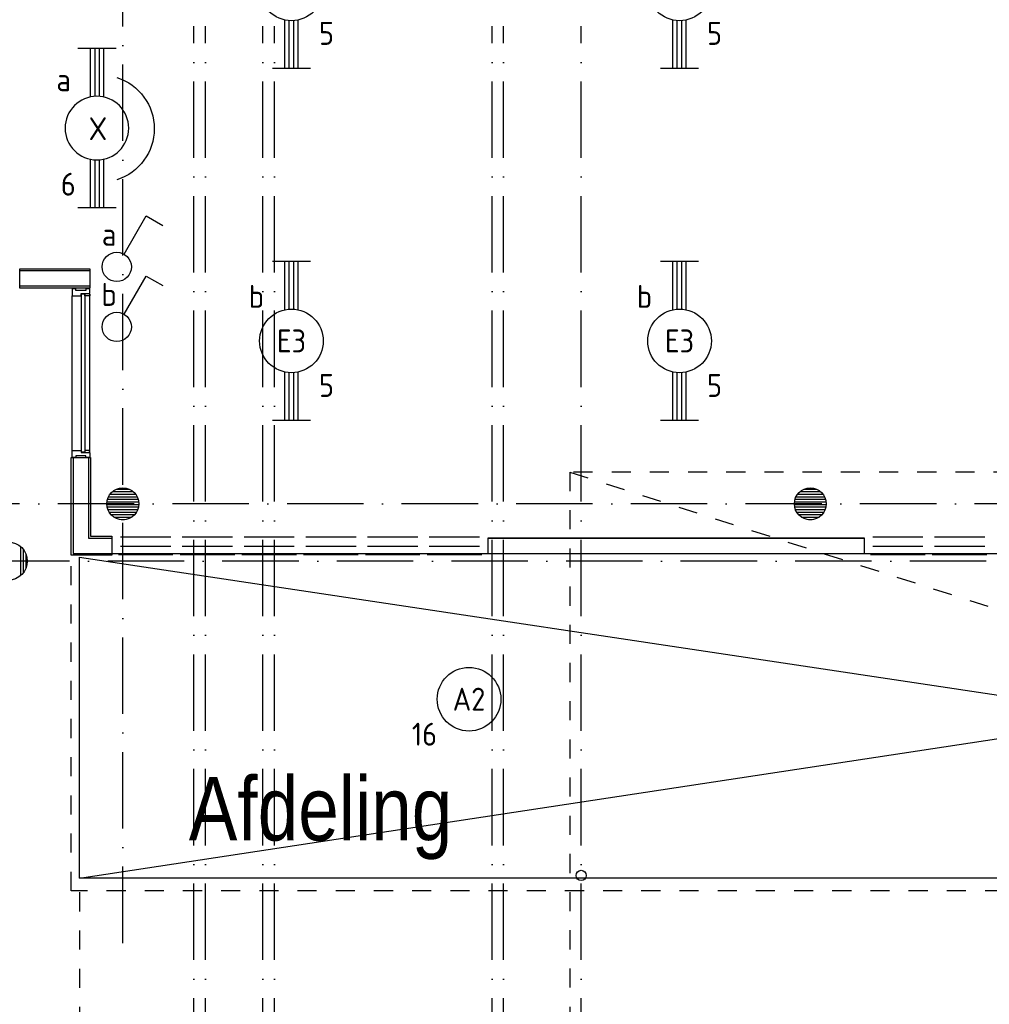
# Model space of a CAD drawing. Header units: millimetres. Extents: x 84333 to 240712, y -2244 to 84291.
# Tile 30 of 87: x 140008 to 147624, y 38094 to 45829. Entities that reach past the tile are written whole.
import ezdxf
from ezdxf.enums import TextEntityAlignment as Align

# ---------------------------------------------------------------- set-up
doc = ezdxf.new("R2010")
doc.units = ezdxf.units.MM
doc.header["$LTSCALE"] = 100
doc.linetypes.add('DASHDOT', pattern=[9, 6, -1.5, 0, -1.5])
doc.linetypes.add('DASHED', pattern=[3, 1.5, -1.5])
doc.layers.get('0').update_dxf_attribs({"linetype": 'CONTINUOUS'})
for name, color, linetype in [('AFDELING', 4, 'CONTINUOUS'), ('AL$1----_ALGEMEEN', 7, 'CONTINUOUS'), ('AL$7----_STRAMIEN', 1, 'DASHDOT'), ('AL22----_BINNENWAND', 7, 'CONTINUOUS'), ('AL23----_VLOEREN', 4, 'CONTINUOUS'), ('AL28----_KONSTRUKTIE', 3, 'CONTINUOUS'), ('AL31----_BUITENKOZ', 7, 'CONTINUOUS'), ('AL32----_BINNENKOZ', 7, 'CONTINUOUS'), ('AL34----_BALUSTRADES', 4, 'DASHED'), ('ALXAA---_GEWBETON', 12, 'CONTINUOUS'), ('ALXOU---_GLAS', 7, 'CONTINUOUS'), ('EB63101-_ATTRIB', 2, 'CONTINUOUS'), ('EB63102-_ATTRIB', 2, 'CONTINUOUS'), ('EL63101-_LICHT-ARM', 3, 'CONTINUOUS'), ('EL63101-LICHT-ARM', 3, 'CONTINUOUS'), ('EL63102-_LICHT-SCH', 3, 'CONTINUOUS'), ('EL6441--_DATACOM', 3, 'CONTINUOUS')]:
    doc.layers.add(name, color=color, linetype=linetype)
doc.styles.add('1_8', font='ISO', dxfattribs={"height": 1.8})
doc.styles.add('NORATT', font='isocp.shx')
doc.styles.add('TECHNIC', font='technic_.ttf')

# ---------------------------------------------------------------- blocks, each defined once
blk = doc.blocks.new('PENDEL')
at = {"color": 0}
for p, q in [((-6.25, -1.5), (-6.25, 1.5)), ((6.25, -1.5), (6.25, 1.5)), ((-6.25, 0.525), (-2.444, 0.525)), ((-6.25, 0.175), (-2.494, 0.175)), ((2.444, 0.525), (6.25, 0.525)), ((2.494, 0.175), (6.25, 0.175)), ((-6.25, -0.175), (-2.494, -0.175)), ((-6.25, -0.525), (-2.444, -0.525)), ((2.444, -0.525), (6.25, -0.525)), ((2.494, -0.175), (6.25, -0.175))]:
    blk.add_line(p, q, dxfattribs=at)
blk.add_circle((0, 0), 2.5, dxfattribs=at)
at = {"layer": 'EL63101-_LICHT-ARM'}
blk.add_arc((0.043, -0.302), 4.207, 197.6135, 342.3865, dxfattribs=at)
at = {"color": 6, "style": '1_8'}
for tag, flags, p in [('SCHAK', 8, (3.5, 2.75)), ('A_CODE', 8, (0, 0)), ('GROEP', 8, (-3.5, -2.75)), ('KAST', 9, (3.5, -2.75))]:
    blk.add_attdef(tag, text='', height=1.8, dxfattribs=dict(at, flags=flags)).set_placement(p, align=Align.MIDDLE)
at = {"style": '1_8', "flags": 8}
blk.add_attdef('M_CODE', text='', height=3.6, dxfattribs=at).set_placement((0, 0), align=Align.MIDDLE_CENTER)
blk = doc.blocks.new('EJ3T20')
at = {"color": 0}
for p, q in [((-6.25, -1.5), (-6.25, 1.5)), ((6.25, -1.5), (6.25, 1.5)), ((-6.25, 0.525), (-2.444, 0.525)), ((-6.25, 0.175), (-2.494, 0.175)), ((2.444, 0.525), (6.25, 0.525)), ((2.494, 0.175), (6.25, 0.175)), ((-6.25, -0.175), (-2.494, -0.175)), ((-6.25, -0.525), (-2.444, -0.525)), ((2.444, -0.525), (6.25, -0.525)), ((2.494, -0.175), (6.25, -0.175))]:
    blk.add_line(p, q, dxfattribs=at)
blk.add_circle((0, 0), 2.5, dxfattribs=at)
at = {"color": 0, "style": '1_8'}
for tag, flags, p in [('SCHAK', 8, (3.5, 2.75)), ('A_CODE', 8, (0, 0)), ('GROEP', 8, (-3.5, -2.75)), ('KAST', 9, (3.5, -2.75))]:
    blk.add_attdef(tag, text='', height=1.8, dxfattribs=dict(at, flags=flags)).set_placement(p, align=Align.MIDDLE)
blk = doc.blocks.new('ES3G00')
at = {"color": 0}
blk.add_circle((0, 0), 2.5, dxfattribs=at)
at = {"color": 0, "style": '1_8'}
for tag, flags, p in [('SCHAK', 8, (3.5, 2.75)), ('A_CODE', 8, (0, 0)), ('GROEP', 8, (-3.5, -2.75)), ('KAST', 9, (3.5, -2.75))]:
    blk.add_attdef(tag, text='', height=1.8, dxfattribs=dict(at, flags=flags)).set_placement(p, align=Align.MIDDLE)
blk = doc.blocks.new('SCHAK')
blk.add_lwpolyline([(0.575, 0.996), (2.309, 4), (3.608, 3.25)])
blk.add_circle((0, 0), 1.15)
at = {"style": '1_8'}
for tag, flags, p in [('SCHAK', 8, (3, 5.5)), ('KAST', 9, (-3, 0.5)), ('M_CODE', 9, (0, 0)), ('DOEL', 9, (-3, -2)), ('GROEP', 9, (-3, -4.5))]:
    blk.add_attdef(tag, text='', height=1.8, dxfattribs=dict(at, flags=flags)).set_placement(p, align=Align.MIDDLE_CENTER)
blk = doc.blocks.new('A$C13e6995e')
at = {"layer": 'AL$1----_ALGEMEEN', "color": 8, "linetype": 'DASHED'}
for p, q in [((59994.9, 44520), (59994.9, 36370)), ((85374.9, 44520), (59994.9, 44520)), ((59994.9, 44520), (85374.9, 36370))]:
    blk.add_line(p, q, dxfattribs=at)
at = {"layer": 'AL$7----_STRAMIEN', "color": 1}
for p, q in [((56484.9, 40820), (56484.9, 79257.4)), ((151985.1, 44270), (8890.5, 44270)), ((152376.7, 43820), (9683.8, 43820))]:
    blk.add_line(p, q, dxfattribs=at)
at = {"layer": 'AL$7----_STRAMIEN'}
for points in [[(57043.9, 10083.7), (57043.9, 48023.4)], [(57134.9, 10083.7), (57134.9, 48023.4)], [(57584.9, 10083.7), (57584.9, 48023.4)], [(57675.9, 10083.7), (57675.9, 48023.4)], [(59384.9, 10083.7), (59384.9, 48023.4)], [(59475.9, 10083.7), (59475.9, 48023.4)], [(60084.9, 10083.7), (60084.9, 48023.4)]]:
    blk.add_lwpolyline(points, dxfattribs=at)
at = {"layer": 'AL22----_BINNENWAND', "color": 8}
for p, q in [((55674.9, 45965.2), (55674.9, 46115.2)), ((55674.9, 46115.2), (56224.9, 46115.2)), ((56224.9, 46115.2), (56224.9, 45965.2)), ((56224.9, 45965.2), (55674.9, 45965.2)), ((56080.4, 43865.7), (56080.4, 44634.2)), ((56080.4, 44634.2), (56230.4, 44634.2)), ((56230.4, 44634.2), (56230.4, 44015.7)), ((56230.4, 44015.7), (56399.9, 44015.7)), ((56399.9, 44015.7), (56399.9, 43865.7)), ((59353.9, 44003.2), (62307.9, 44003.2)), ((59353.9, 43878.2), (59353.9, 44003.2)), ((62307.9, 44003.2), (62307.9, 43878.2)), ((56399.9, 43865.7), (56080.4, 43865.7)), ((62307.9, 43878.2), (59353.9, 43878.2))]:
    blk.add_line(p, q, dxfattribs=at)
at = {"layer": 'AL22----_BINNENWAND', "color": 8, "linetype": 'Continuous'}
for p, q in [((56224.9, 46100.2), (55674.9, 46100.2)), ((56224.9, 45980.2), (55674.9, 45980.2)), ((56095.4, 44634.2), (56095.4, 43880.7)), ((56215.4, 44634.2), (56215.4, 44000.7)), ((56215.4, 44000.7), (56399.9, 44000.7)), ((59353.9, 44000.7), (62307.9, 44000.7)), ((56095.4, 43880.7), (56399.9, 43880.7)), ((59353.9, 43880.7), (62307.9, 43880.7))]:
    blk.add_line(p, q, dxfattribs=at)
at = {"layer": 'AL23----_VLOEREN', "color": 8}
for p, q in [((72907.5, 43878.2), (56144.9, 43878.2)), ((56144.9, 41330), (72907.5, 43878.2)), ((56144.9, 41330), (56144.9, 43851.5)), ((56144.9, 43851.5), (72907.5, 41330)), ((72907.5, 41330), (56144.9, 41330))]:
    blk.add_line(p, q, dxfattribs=at)
at = {"layer": 'AL28----_KONSTRUKTIE', "color": 8}
for centre, radius in [((56484.9, 44270), 125), ((61884.9, 44270), 125), ((55584.9, 43820), 150), ((60085, 41351), 40)]:
    blk.add_circle(centre, radius, dxfattribs=at)
at = {"layer": 'AL31----_BUITENKOZ', "color": 8, "linetype": 'Continuous'}
for p, q in [((56091.9, 45960.2), (56085.9, 45960.2)), ((56085.9, 45960.2), (56085.9, 45941.2)), ((56105.9, 45960.2), (56091.9, 45960.2)), ((56114.9, 45960.2), (56105.9, 45960.2)), ((56105.9, 45960.2), (56105.9, 45960.2)), ((56114.9, 45946.2), (56114.9, 45960.2)), ((56194.9, 45946.2), (56114.9, 45946.2)), ((56204.9, 45960.2), (56194.9, 45960.2)), ((56194.9, 45960.2), (56194.9, 45946.2)), ((56218.9, 45960.2), (56204.9, 45960.2)), ((56204.9, 45960.2), (56204.9, 45960.2)), ((56224.9, 45960.2), (56218.9, 45960.2)), ((56224.9, 45921.2), (56224.9, 45960.2)), ((56085.9, 45941.2), (56085.9, 45904.2)), ((56085.9, 45904.2), (56092.9, 45904.2)), ((56092.9, 45904.2), (56096.9, 45904.2)), ((56096.9, 45904.2), (56104.9, 45904.2)), ((56104.9, 45904.2), (56157.9, 45904.2)), ((56157.9, 45904.2), (56157.9, 45921.2)), ((56157.9, 45921.2), (56224.9, 45921.2)), ((56187.9, 45921.2), (56219.9, 45921.2)), ((56187.9, 45904.2), (56187.9, 45921.2)), ((56224.9, 45904.2), (56187.9, 45904.2)), ((56219.9, 45921.2), (56219.9, 45916.2)), ((56219.9, 45916.2), (56224.9, 45916.2)), ((56224.9, 45916.2), (56224.9, 45904.2)), ((56085.9, 44653.1), (56085.9, 44690.2)), ((56085.9, 44690.2), (56092.9, 44690.2)), ((56085.9, 44634.2), (56085.9, 44653.1)), ((56091.9, 44634.2), (56085.9, 44634.2)), ((56105.4, 44634.2), (56091.9, 44634.2)), ((56092.9, 44690.2), (56096.9, 44690.2)), ((56096.9, 44690.2), (56104.9, 44690.2)), ((56104.9, 44690.2), (56157.9, 44690.2)), ((56114.9, 44634.2), (56105.4, 44634.2)), ((56105.4, 44634.2), (56105.4, 44634.2)), ((56194.9, 44648.2), (56114.9, 44648.2)), ((56114.9, 44648.2), (56114.9, 44634.2)), ((56157.9, 44690.2), (56157.9, 44673.2)), ((56157.9, 44673.2), (56224.9, 44673.2)), ((56224.9, 44690.2), (56187.9, 44690.2)), ((56187.9, 44690.2), (56187.9, 44673.2)), ((56187.9, 44673.2), (56219.9, 44673.2)), ((56194.9, 44634.2), (56194.9, 44648.2)), ((56204.9, 44634.2), (56194.9, 44634.2)), ((56218.9, 44634.2), (56204.9, 44634.2)), ((56204.9, 44634.2), (56204.9, 44634.2)), ((56224.9, 44634.2), (56218.9, 44634.2)), ((56219.9, 44673.2), (56219.9, 44678.2)), ((56219.9, 44678.2), (56224.9, 44678.2)), ((56224.9, 44678.2), (56224.9, 44690.2)), ((56224.9, 44673.2), (56224.9, 44634.2))]:
    blk.add_line(p, q, dxfattribs=at)
at = {"layer": 'AL31----_BUITENKOZ', "color": 8}
for p, q in [((56085.9, 44690.2), (56085.9, 45904.2)), ((56224.9, 44690.2), (56224.9, 45904.2))]:
    blk.add_line(p, q, dxfattribs=at)
at = {"layer": 'AL32----_BINNENKOZ', "color": 8}
for p, q in [((56466.9, 44010.2), (56861.9, 44010.2)), ((56466.9, 43938.2), (56861.9, 43938.2)), ((56951.9, 44010.2), (57346.9, 44010.2)), ((56951.9, 43938.2), (57346.9, 43938.2)), ((57436.9, 44010.2), (57831.9, 44010.2)), ((57436.9, 43938.2), (57831.9, 43938.2)), ((57921.9, 44010.2), (58316.9, 44010.2)), ((57921.9, 43938.2), (58316.9, 43938.2)), ((58406.9, 44010.2), (58801.9, 44010.2)), ((58406.9, 43938.2), (58801.9, 43938.2)), ((58891.9, 44010.2), (59286.9, 44010.2)), ((58891.9, 43938.2), (59286.9, 43938.2)), ((62374.9, 44010.2), (62769.9, 44010.2)), ((62374.9, 43938.2), (62769.9, 43938.2)), ((62859.9, 44010.2), (63254.9, 44010.2)), ((62859.9, 43938.2), (63254.9, 43938.2)), ((56449.9, 43871.2), (56878.9, 43871.2)), ((56934.9, 43871.2), (57363.9, 43871.2)), ((57419.9, 43871.2), (57848.9, 43871.2)), ((57904.9, 43871.2), (58333.9, 43871.2)), ((58389.9, 43871.2), (58818.9, 43871.2)), ((58874.9, 43871.2), (59303.9, 43871.2)), ((62357.9, 43871.2), (62786.9, 43871.2)), ((62842.9, 43871.2), (63271.9, 43871.2))]:
    blk.add_line(p, q, dxfattribs=at)
at = {"layer": 'AL34----_BALUSTRADES', "color": 8}
for p, q in [((56080.4, 41230), (56080.4, 43851.5)), ((73007.5, 41230), (56080.4, 41230)), ((56144.9, 41218.5), (56144.9, 37720))]:
    blk.add_line(p, q, dxfattribs=at)
at = {"layer": 'ALXAA---_GEWBETON', "color": 8}
for p, q in [((56373.1, 44325.7), (56596.8, 44325.7)), ((56385.5, 44345.7), (56584.4, 44345.7)), ((56404.6, 44365.7), (56565.3, 44365.7)), ((56437.7, 44385.7), (56532.2, 44385.7)), ((61773.1, 44325.7), (61996.8, 44325.7)), ((61785.5, 44345.7), (61984.4, 44345.7)), ((61804.6, 44365.7), (61965.3, 44365.7)), ((61837.7, 44385.7), (61932.2, 44385.7)), ((56360, 44265.7), (56609.9, 44265.7)), ((56360.9, 44285.7), (56609, 44285.7)), ((56362.3, 44245.7), (56607.6, 44245.7)), ((56365.2, 44305.7), (56604.7, 44305.7)), ((61760, 44265.7), (62009.9, 44265.7)), ((61760.9, 44285.7), (62009, 44285.7)), ((61762.3, 44245.7), (62007.6, 44245.7)), ((61765.2, 44305.7), (62004.7, 44305.7)), ((56368.1, 44225.7), (56601.8, 44225.7)), ((56377.7, 44205.7), (56592.2, 44205.7)), ((56392.6, 44185.7), (56577.3, 44185.7)), ((56416, 44165.7), (56553.9, 44165.7)), ((61768.1, 44225.7), (62001.8, 44225.7)), ((61777.7, 44205.7), (61992.2, 44205.7)), ((61792.6, 44185.7), (61977.3, 44185.7)), ((61816, 44165.7), (61953.9, 44165.7)), ((56471.6, 44145.7), (56498.3, 44145.7)), ((61871.6, 44145.7), (61898.3, 44145.7)), ((55684.9, 43708.2), (55684.9, 43931.8)), ((55704.9, 43730), (55704.9, 43910)), ((55724.9, 43766.2), (55724.9, 43873.9))]:
    blk.add_line(p, q, dxfattribs=at)
at = {"layer": 'ALXOU---_GLAS', "color": 8}
for p, q in [((56159.9, 45919.2), (56185.9, 45919.2)), ((56159.9, 44675.2), (56159.9, 45919.2)), ((56185.9, 45919.2), (56185.9, 44675.2)), ((56185.9, 44675.2), (56159.9, 44675.2))]:
    blk.add_line(p, q, dxfattribs=at)
at = {"layer": 'AFDELING', "color": 8, "style": 'TECHNIC'}
for p in [(92219.2, 54467.7), (58038, 41625.4), (88107.6, 41443.8)]:
    blk.add_attdef('VIDE', text='', height=500, dxfattribs=at).set_placement(p, align=Align.CENTER)
blk.add_attdef('VIDE', text='', height=500, rotation=90, dxfattribs=at).set_placement((75128.7, 25766.1), align=Align.CENTER)

msp = doc.modelspace()

# ---------------------------------------------------------------- block references
at = {"layer": 'EL63101-_LICHT-ARM'}
ref = msp.add_blockref('EJ3T20', (142142.7, 46071.4, 3500), dxfattribs=dict(at, xscale=100, yscale=100, zscale=100, rotation=90))
ref.add_attrib('A_CODE', 'E3', dxfattribs={"layer": 'EB63101-_ATTRIB', "color": 1, "height": 180, "style": 'NORATT', "flags": 8}).set_placement((142142.7, 46071.4, 3500), align=Align.MIDDLE)
ref.add_attrib('GROEP', '5', dxfattribs={"layer": 'EB63101-_ATTRIB', "color": 1, "height": 180, "style": 'NORATT', "flags": 8}).set_placement((142417.7, 45721.4, 3500), align=Align.MIDDLE)
ref.add_attrib('SCHAK', 'b', dxfattribs={"layer": 'EB63101-_ATTRIB', "color": 1, "height": 180, "style": 'NORATT', "flags": 8}).set_placement((141867.7, 46421.4, 3500), align=Align.MIDDLE)
ref = msp.add_blockref('EJ3T20', (145190.7, 46071.4, 3500), dxfattribs=dict(at, xscale=100, yscale=100, zscale=100, rotation=90))
ref.add_attrib('A_CODE', 'E3', dxfattribs={"layer": 'EB63101-_ATTRIB', "color": 1, "height": 180, "style": 'NORATT', "flags": 8}).set_placement((145190.7, 46071.4, 3500), align=Align.MIDDLE)
ref.add_attrib('GROEP', '5', dxfattribs={"layer": 'EB63101-_ATTRIB', "color": 1, "height": 180, "style": 'NORATT', "flags": 8}).set_placement((145465.7, 45721.4, 3500), align=Align.MIDDLE)
ref.add_attrib('SCHAK', 'b', dxfattribs={"layer": 'EB63101-_ATTRIB', "color": 1, "height": 180, "style": 'NORATT', "flags": 8}).set_placement((144915.7, 46421.4, 3500), align=Align.MIDDLE)
ref = msp.add_blockref('EJ3T20', (142142.7, 43305.6, 3500), dxfattribs=dict(at, xscale=100, yscale=100, zscale=100, rotation=90))
ref.add_attrib('A_CODE', 'E3', dxfattribs={"layer": 'EB63101-_ATTRIB', "color": 1, "height": 180, "style": 'NORATT', "flags": 8}).set_placement((142142.7, 43305.6, 3500), align=Align.MIDDLE)
ref.add_attrib('GROEP', '5', dxfattribs={"layer": 'EB63101-_ATTRIB', "color": 1, "height": 180, "style": 'NORATT', "flags": 8}).set_placement((142417.7, 42955.6, 3500), align=Align.MIDDLE)
ref.add_attrib('SCHAK', 'b', dxfattribs={"layer": 'EB63101-_ATTRIB', "color": 1, "height": 180, "style": 'NORATT', "flags": 8}).set_placement((141867.7, 43655.6, 3500), align=Align.MIDDLE)
ref = msp.add_blockref('EJ3T20', (145190.7, 43305.6, 3500), dxfattribs=dict(at, xscale=100, yscale=100, zscale=100, rotation=90))
ref.add_attrib('A_CODE', 'E3', dxfattribs={"layer": 'EB63101-_ATTRIB', "color": 1, "height": 180, "style": 'NORATT', "flags": 8}).set_placement((145190.7, 43305.6, 3500), align=Align.MIDDLE)
ref.add_attrib('GROEP', '5', dxfattribs={"layer": 'EB63101-_ATTRIB', "color": 1, "height": 180, "style": 'NORATT', "flags": 8}).set_placement((145465.7, 42955.6, 3500), align=Align.MIDDLE)
ref.add_attrib('SCHAK', 'b', dxfattribs={"layer": 'EB63101-_ATTRIB', "color": 1, "height": 180, "style": 'NORATT', "flags": 8}).set_placement((144915.7, 43655.6, 3500), align=Align.MIDDLE)
ref = msp.add_blockref('ES3G00', (143537.2, 40491.2), dxfattribs=dict(at, xscale=100, yscale=100, zscale=100))
ref.add_attrib('A_CODE', 'A2', dxfattribs={"layer": 'EB63101-_ATTRIB', "color": 1, "height": 180, "style": '1_8', "flags": 8}).set_placement((143537.2, 40491.2), align=Align.MIDDLE)
ref.add_attrib('GROEP', '16', dxfattribs={"layer": 'EB63101-_ATTRIB', "color": 1, "height": 180, "style": '1_8', "flags": 8}).set_placement((143187.2, 40216.2), align=Align.MIDDLE)
at = {"layer": 'EL63101-LICHT-ARM'}
ref = msp.add_blockref('PENDEL', (140614.5, 44977.2), dxfattribs=dict(at, xscale=-100, yscale=100, zscale=100, rotation=90))
ref.add_attrib('SCHAK', 'a', dxfattribs={"layer": 'EB63101-_ATTRIB', "color": 1, "height": 180, "style": '1_8', "flags": 8}).set_placement((140352.9, 45357.3), align=Align.MIDDLE)
ref.add_attrib('GROEP', '6', dxfattribs={"layer": 'EB63101-_ATTRIB', "color": 1, "height": 180, "style": '1_8', "flags": 8}).set_placement((140389.9, 44536.9), align=Align.MIDDLE)
ref.add_attrib('A_CODE', 'X', dxfattribs={"layer": 'EB63101-_ATTRIB', "color": 1, "height": 180, "style": '1_8', "flags": 8}).set_placement((140622.5, 44972.9), align=Align.MIDDLE)
at = {"layer": 'EL63102-_LICHT-SCH'}
ref = msp.add_blockref('SCHAK', (140770.4, 43887.2, 1050), dxfattribs=dict(at, xscale=100, yscale=100, zscale=100))
ref.add_attrib('SCHAK', 'a', dxfattribs={"layer": 'EB63102-_ATTRIB', "color": 1, "height": 180, "style": '1_8', "flags": 8}).set_placement((140710, 44142.7, 1050), align=Align.MIDDLE_CENTER)
ref = msp.add_blockref('SCHAK', (140770.4, 43415.3, 1050), dxfattribs=dict(at, xscale=100, yscale=100, zscale=100))
ref.add_attrib('SCHAK', 'b', dxfattribs={"layer": 'EB63102-_ATTRIB', "color": 1, "height": 180, "style": '1_8', "flags": 8}).set_placement((140710, 43670.8, 1050), align=Align.MIDDLE_CENTER)
at = {"layer": 'EL6441--_DATACOM'}
ref = msp.add_blockref('A$C13e6995e', (84333, -2244.2), dxfattribs=at)
ref.add_attrib('VIDE', 'Afdeling', dxfattribs={"layer": 'AFDELING', "color": 8, "height": 500, "style": 'TECHNIC'}).set_placement((142371, 39381.2), align=Align.CENTER)

doc.saveas('drawing.dxf')
